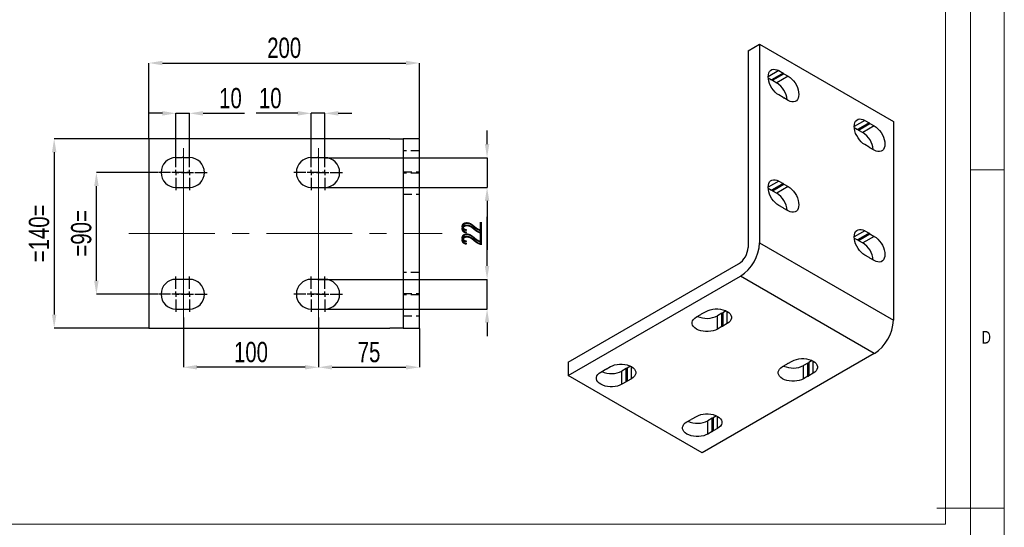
# Model space of a CAD drawing. Header units: millimetres. Extents: x 5 to 589, y 5 to 415.
# Tile 6 of 7: x 443 to 589, y 207 to 282. Entities that reach past the tile are written whole.
import ezdxf

# ---------------------------------------------------------------- set-up
doc = ezdxf.new("R2010")
doc.units = ezdxf.units.MM
doc.header["$PDSIZE"] = -1
doc.linetypes.add('CENTERX2', pattern=[20.32, 12.7, -2.54, 2.54, -2.54])
doc.linetypes.add('HIDDEN', pattern=[1.905, 1.27, -0.635])
for name, color, linetype in [('COTES', 1, 'Continuous'), ('NOTES', 6, 'Continuous'), ('TRAIT-MIXTES', 3, 'CENTERX2'), ('TRAIT-TIRET', 2, 'HIDDEN')]:
    doc.layers.add(name, color=color, linetype=linetype)
doc.layers.add('TRAIT-FORT', color=4, linetype='Continuous', lineweight=25)
doc.styles.add('SLDTEXTSTYLE0', font='TXT', dxfattribs={"width": 0.75})
doc.dimstyles.new('SLDDIMSTYLE3', dxfattribs={"dimtxt": 3, "dimasz": 2, "dimexe": 0, "dimexo": 0.0625, "dimgap": 0.75, "dimtad": 1, "dimdec": 0, "dimlfac": 5, "dimrnd": 1e-09, "dimzin": 12, "dimdsep": 46, "dimtxsty": 'SLDTEXTSTYLE0', "dimsah": 1, "dimcen": 0.09, "dimadec": 0, "dimazin": 3, "dimtfac": 1, "dimtdec": 0, "dimtmove": 0, "dimatfit": 0, "dimfxl": 1, "dimfrac": 2, "dimtolj": 1, "dimtzin": 12, "dimarcsym": 0})
doc.dimstyles.new('SLDDIMSTYLE5', dxfattribs={"dimtxt": 3, "dimasz": 2, "dimexe": 0, "dimexo": 0.0625, "dimgap": 0.75, "dimtad": 1, "dimdec": 0, "dimlfac": 5, "dimrnd": 1e-09, "dimzin": 12, "dimdsep": 46, "dimtxsty": 'SLDTEXTSTYLE0', "dimsah": 1, "dimcen": 0.09, "dimadec": 0, "dimazin": 3, "dimtfac": 1, "dimtdec": 0, "dimtofl": 0, "dimtmove": 0, "dimatfit": 3, "dimfxl": 1, "dimfrac": 2, "dimtolj": 1, "dimtzin": 12, "dimarcsym": 0})

# ---------------------------------------------------------------- blocks, each defined once
blk = doc.blocks.new('_D_25')
at = {"layer": 'COTES', "color": 0, "lineweight": -2, "transparency": 16777216}
for p, q in [((467.61, 238.15), (467.61, 230.81)), ((487.61, 238.15), (487.61, 230.81)), ((485.61, 230.81), (469.61, 230.81))]:
    blk.add_line(p, q, dxfattribs=at)
at = {"layer": 'COTES', "color": 0, "transparency": 16777216}
for points in [[(469.61, 231.14), (469.61, 230.48), (467.61, 230.81)], [(485.61, 231.14), (485.61, 230.48), (487.61, 230.81)]]:
    blk.add_solid(points, dxfattribs=at)
at = {"layer": 'Defpoints', "color": 0, "transparency": 16777216}
for p in [(467.61, 238.21), (487.61, 238.21), (467.61, 230.81)]:
    blk.add_point(p, dxfattribs=at)
at = {"layer": 'COTES', "color": 0, "transparency": 16777216, "insert": (477.61, 234.56), "char_height": 3, "attachment_point": 2, "style": 'SLDTEXTSTYLE0'}
blk.add_mtext('\\A1;100', dxfattribs=at)
blk = doc.blocks.new('_D_26')
at = {"layer": 'COTES', "color": 0, "lineweight": -2, "transparency": 16777216}
for p, q in [((487.61, 238.15), (487.61, 230.81)), ((502.52, 236.54), (502.52, 230.81)), ((489.61, 230.81), (500.52, 230.81))]:
    blk.add_line(p, q, dxfattribs=at)
at = {"layer": 'COTES', "color": 0, "transparency": 16777216}
for points in [[(489.61, 231.14), (489.61, 230.48), (487.61, 230.81)], [(500.52, 231.14), (500.52, 230.48), (502.52, 230.81)]]:
    blk.add_solid(points, dxfattribs=at)
at = {"layer": 'Defpoints', "color": 0, "transparency": 16777216}
for p in [(487.61, 238.21), (502.52, 236.61), (502.52, 230.81)]:
    blk.add_point(p, dxfattribs=at)
at = {"layer": 'COTES', "color": 0, "transparency": 16777216, "insert": (495.07, 234.56), "char_height": 3, "attachment_point": 2, "style": 'SLDTEXTSTYLE0'}
blk.add_mtext('\\A1;75', dxfattribs=at)
blk = doc.blocks.new('_D_27')
at = {"layer": 'COTES', "color": 0, "lineweight": -2, "transparency": 16777216}
for p, q in [((462.52, 264.67), (462.52, 275.8)), ((464.52, 275.8), (500.52, 275.8)), ((502.52, 264.67), (502.52, 275.8))]:
    blk.add_line(p, q, dxfattribs=at)
at = {"layer": 'COTES', "color": 0, "transparency": 16777216}
for points in [[(464.52, 276.13), (464.52, 275.46), (462.52, 275.8)], [(500.52, 276.13), (500.52, 275.46), (502.52, 275.8)]]:
    blk.add_solid(points, dxfattribs=at)
at = {"layer": 'Defpoints', "color": 0, "transparency": 16777216}
for p in [(502.52, 275.8), (462.52, 264.61), (502.52, 264.61)]:
    blk.add_point(p, dxfattribs=at)
at = {"layer": 'COTES', "color": 0, "transparency": 16777216, "insert": (482.52, 279.55), "char_height": 3, "attachment_point": 2, "style": 'SLDTEXTSTYLE0'}
blk.add_mtext('\\A1;200', dxfattribs=at)
blk = doc.blocks.new('_D_28')
at = {"layer": 'COTES', "color": 0, "lineweight": -2, "transparency": 16777216}
for p, q in [((462.46, 264.61), (448.51, 264.61)), ((448.51, 262.61), (448.51, 238.61)), ((462.46, 236.61), (448.51, 236.61))]:
    blk.add_line(p, q, dxfattribs=at)
at = {"layer": 'COTES', "color": 0, "transparency": 16777216}
for points in [[(448.18, 262.61), (448.84, 262.61), (448.51, 264.61)], [(448.18, 238.61), (448.84, 238.61), (448.51, 236.61)]]:
    blk.add_solid(points, dxfattribs=at)
at = {"layer": 'Defpoints', "color": 0, "transparency": 16777216}
for p in [(462.52, 264.61), (448.51, 236.61), (462.52, 236.61)]:
    blk.add_point(p, dxfattribs=at)
at = {"layer": 'COTES', "color": 0, "transparency": 16777216, "insert": (444.76, 250.61), "char_height": 3, "attachment_point": 2, "rotation": 90, "style": 'SLDTEXTSTYLE0'}
blk.add_mtext('\\A1;=140=', dxfattribs=at)
blk = doc.blocks.new('_D_29')
at = {"layer": 'COTES', "color": 0, "lineweight": -2, "transparency": 16777216}
for p, q in [((463.86, 259.61), (454.75, 259.61)), ((454.75, 243.61), (454.75, 257.61)), ((463.86, 241.61), (454.75, 241.61))]:
    blk.add_line(p, q, dxfattribs=at)
at = {"layer": 'COTES', "color": 0, "transparency": 16777216}
for points in [[(454.42, 257.61), (455.09, 257.61), (454.75, 259.61)], [(454.42, 243.61), (455.09, 243.61), (454.75, 241.61)]]:
    blk.add_solid(points, dxfattribs=at)
at = {"layer": 'Defpoints', "color": 0, "transparency": 16777216}
for p in [(454.75, 259.61), (463.92, 259.61), (463.92, 241.61)]:
    blk.add_point(p, dxfattribs=at)
at = {"layer": 'COTES', "color": 0, "transparency": 16777216, "insert": (451, 250.61), "char_height": 3, "attachment_point": 2, "rotation": 90, "style": 'SLDTEXTSTYLE0'}
blk.add_mtext('\\A1;=90=', dxfattribs=at)
blk = doc.blocks.new('_D_30')
at = {"layer": 'COTES', "color": 0, "lineweight": -2, "transparency": 16777216}
for p, q in [((464.52, 268.36), (462.52, 268.36)), ((466.52, 262.27), (466.52, 268.36)), ((466.52, 268.36), (468.52, 268.36)), ((468.52, 262.27), (468.52, 268.36)), ((470.52, 268.36), (476.64, 268.36))]:
    blk.add_line(p, q, dxfattribs=at)
at = {"layer": 'COTES', "color": 0, "transparency": 16777216}
for points in [[(464.52, 268.69), (464.52, 268.02), (466.52, 268.36)], [(470.52, 268.69), (470.52, 268.02), (468.52, 268.36)]]:
    blk.add_solid(points, dxfattribs=at)
at = {"layer": 'Defpoints', "color": 0, "transparency": 16777216}
for p in [(468.52, 268.36), (466.52, 262.2), (468.52, 262.2)]:
    blk.add_point(p, dxfattribs=at)
at = {"layer": 'COTES', "color": 0, "transparency": 16777216, "insert": (474.58, 272.11), "char_height": 3, "attachment_point": 2, "style": 'SLDTEXTSTYLE0'}
blk.add_mtext('\\A1;10', dxfattribs=at)
blk = doc.blocks.new('_D_31')
at = {"layer": 'COTES', "color": 0, "lineweight": -2, "transparency": 16777216}
for p, q in [((484.52, 268.36), (478.39, 268.36)), ((486.52, 262.27), (486.52, 268.36)), ((488.52, 268.36), (486.52, 268.36)), ((488.52, 262.27), (488.52, 268.36)), ((490.52, 268.36), (492.52, 268.36))]:
    blk.add_line(p, q, dxfattribs=at)
at = {"layer": 'COTES', "color": 0, "transparency": 16777216}
for points in [[(484.52, 268.69), (484.52, 268.02), (486.52, 268.36)], [(490.52, 268.69), (490.52, 268.02), (488.52, 268.36)]]:
    blk.add_solid(points, dxfattribs=at)
at = {"layer": 'Defpoints', "color": 0, "transparency": 16777216}
for p in [(486.52, 268.36), (486.52, 262.2), (488.52, 262.2)]:
    blk.add_point(p, dxfattribs=at)
at = {"layer": 'COTES', "color": 0, "transparency": 16777216, "insert": (480.46, 272.11), "char_height": 3, "attachment_point": 2, "style": 'SLDTEXTSTYLE0'}
blk.add_mtext('\\A1;10', dxfattribs=at)
blk = doc.blocks.new('_D_32')
at = {"layer": 'COTES', "color": 0, "lineweight": -2, "transparency": 16777216}
for p, q in [((512.52, 245.8), (512.52, 253.05)), ((487.49, 243.8), (512.52, 243.8)), ((512.52, 239.41), (512.52, 243.8)), ((487.49, 239.41), (512.52, 239.41)), ((512.52, 237.41), (512.52, 235.41))]:
    blk.add_line(p, q, dxfattribs=at)
at = {"layer": 'COTES', "color": 0, "transparency": 16777216}
for points in [[(512.19, 245.8), (512.85, 245.8), (512.52, 243.8)], [(512.19, 237.41), (512.85, 237.41), (512.52, 239.41)]]:
    blk.add_solid(points, dxfattribs=at)
at = {"layer": 'Defpoints', "color": 0, "transparency": 16777216}
for p in [(487.43, 243.8), (487.43, 239.41), (512.52, 239.41)]:
    blk.add_point(p, dxfattribs=at)
at = {"layer": 'COTES', "color": 0, "transparency": 16777216, "insert": (508.77, 250.43), "char_height": 3, "attachment_point": 2, "rotation": 90, "style": 'SLDTEXTSTYLE0'}
blk.add_mtext('\\A1;22', dxfattribs=at)
blk = doc.blocks.new('_D_33')
at = {"layer": 'COTES', "color": 0, "lineweight": -2, "transparency": 16777216}
for p, q in [((512.52, 263.8), (512.52, 265.8)), ((488.58, 261.8), (512.52, 261.8)), ((512.52, 261.8), (512.52, 257.41)), ((487.49, 257.41), (512.52, 257.41)), ((512.52, 255.41), (512.52, 248.16))]:
    blk.add_line(p, q, dxfattribs=at)
at = {"layer": 'COTES', "color": 0, "transparency": 16777216}
for points in [[(512.19, 263.8), (512.85, 263.8), (512.52, 261.8)], [(512.19, 255.41), (512.85, 255.41), (512.52, 257.41)]]:
    blk.add_solid(points, dxfattribs=at)
at = {"layer": 'Defpoints', "color": 0, "transparency": 16777216}
for p in [(488.52, 261.8), (487.43, 257.41), (512.52, 257.41)]:
    blk.add_point(p, dxfattribs=at)
at = {"layer": 'COTES', "color": 0, "transparency": 16777216, "insert": (508.77, 250.78), "char_height": 3, "attachment_point": 2, "rotation": 90, "style": 'SLDTEXTSTYLE0'}
blk.add_mtext('\\A1;22', dxfattribs=at)
blk = doc.blocks.new('SW_CENTERMARKSYMBOL_16')
at = {"layer": 'TRAIT-MIXTES', "color": 0}
for p, q in [((0, 0.8), (0, 2.598)), ((-0.8, 0), (-2.598, 0)), ((0, 0), (-0.4, 0)), ((0, 0), (0, 0.4)), ((0, 0), (0, -0.4)), ((0, 0), (0.4, 0)), ((0.8, 0), (2.598, 0)), ((0, -0.8), (0, -2.598))]:
    blk.add_line(p, q, dxfattribs=at)
blk = doc.blocks.new('SW_CENTERMARKSYMBOL_17')
at = {"layer": 'TRAIT-MIXTES', "color": 0}
for p, q in [((0, 0.8), (0, 2.598)), ((-0.8, 0), (-2.598, 0)), ((0, 0), (-0.4, 0)), ((0, 0), (0, 0.4)), ((0, 0), (0, -0.4)), ((0, 0), (0.4, 0)), ((0.8, 0), (2.598, 0)), ((0, -0.8), (0, -2.598))]:
    blk.add_line(p, q, dxfattribs=at)
blk = doc.blocks.new('SW_CENTERMARKSYMBOL_18')
at = {"layer": 'TRAIT-MIXTES', "color": 0}
for p, q in [((0, 0.8), (0, 2.598)), ((-0.8, 0), (-2.598, 0)), ((0, 0), (-0.4, 0)), ((0, 0), (0, 0.4)), ((0, 0), (0, -0.4)), ((0, 0), (0.4, 0)), ((0.8, 0), (2.598, 0)), ((0, -0.8), (0, -2.598))]:
    blk.add_line(p, q, dxfattribs=at)
blk = doc.blocks.new('SW_CENTERMARKSYMBOL_19')
at = {"layer": 'TRAIT-MIXTES', "color": 0}
for p, q in [((0, 0.8), (0, 2.598)), ((-0.8, 0), (-2.598, 0)), ((0, 0), (-0.4, 0)), ((0, 0), (0, 0.4)), ((0, 0), (0, -0.4)), ((0, 0), (0.4, 0)), ((0.8, 0), (2.598, 0)), ((0, -0.8), (0, -2.598))]:
    blk.add_line(p, q, dxfattribs=at)
blk = doc.blocks.new('SW_CENTERMARKSYMBOL_20')
at = {"layer": 'TRAIT-MIXTES', "color": 0}
for p, q in [((0, 0.8), (0, 2.598)), ((-0.8, 0), (-2.598, 0)), ((0, 0), (-0.4, 0)), ((0, 0), (0, 0.4)), ((0, 0), (0, -0.4)), ((0, 0), (0.4, 0)), ((0.8, 0), (2.598, 0)), ((0, -0.8), (0, -2.598))]:
    blk.add_line(p, q, dxfattribs=at)
blk = doc.blocks.new('SW_CENTERMARKSYMBOL_21')
at = {"layer": 'TRAIT-MIXTES', "color": 0}
for p, q in [((0, 0.8), (0, 2.598)), ((-0.8, 0), (-2.598, 0)), ((0, 0), (-0.4, 0)), ((0, 0), (0, 0.4)), ((0, 0), (0, -0.4)), ((0, 0), (0.4, 0)), ((0.8, 0), (2.598, 0)), ((0, -0.8), (0, -2.598))]:
    blk.add_line(p, q, dxfattribs=at)
blk = doc.blocks.new('SW_CENTERMARKSYMBOL_22')
at = {"layer": 'TRAIT-MIXTES', "color": 0}
for p, q in [((0, 0.8), (0, 2.598)), ((-0.8, 0), (-2.598, 0)), ((0, 0), (-0.4, 0)), ((0, 0), (0, 0.4)), ((0, 0), (0, -0.4)), ((0, 0), (0.4, 0)), ((0.8, 0), (2.598, 0)), ((0, -0.8), (0, -2.598))]:
    blk.add_line(p, q, dxfattribs=at)
blk = doc.blocks.new('SW_CENTERMARKSYMBOL_23')
at = {"layer": 'TRAIT-MIXTES', "color": 0}
for p, q in [((0, 0.8), (0, 2.598)), ((-0.8, 0), (-2.598, 0)), ((0, 0), (-0.4, 0)), ((0, 0), (0, 0.4)), ((0, 0), (0, -0.4)), ((0, 0), (0.4, 0)), ((0.8, 0), (2.598, 0)), ((0, -0.8), (0, -2.598))]:
    blk.add_line(p, q, dxfattribs=at)

msp = doc.modelspace()

# ---------------------------------------------------------------- linework, layer by layer
at = {"lineweight": 18}
for p, q in [((589, 5), (589, 415)), ((584, 10), (584, 410)), ((580.28, 366.89), (580.28, 207.59)), ((584, 260), (589, 260)), ((589, 210), (579, 210)), ((435.59, 207.59), (580.28, 207.59))]:
    msp.add_line(p, q, dxfattribs=at)
at = {"layer": 'TRAIT-FORT', "lineweight": 25}
for p, q in [((551.12, 277.61), (552.81, 278.59)), ((552.81, 278.59), (552.81, 249.19)), ((552.81, 278.59), (572.61, 267.16)), ((551.12, 277.61), (551.12, 248.54)), ((555.64, 274.67), (554.09, 273.77)), ((556.28, 274.3), (554.59, 273.32)), ((554.72, 273.24), (556.42, 274.22)), ((557.06, 273.85), (555.36, 272.87)), ((555.64, 274.67), (556.28, 274.3)), ((556.42, 274.22), (557.06, 273.85)), ((554.09, 273.6), (554.59, 273.32)), ((554.72, 273.24), (555.36, 272.87)), ((556.28, 270.71), (555.64, 271.08)), ((557.06, 270.26), (556.42, 270.63)), ((568.37, 267.32), (566.82, 266.42)), ((569.01, 266.95), (567.31, 265.97)), ((567.45, 265.89), (569.14, 266.87)), ((569.78, 266.5), (568.09, 265.52)), ((568.37, 267.32), (569.01, 266.95)), ((569.14, 266.87), (569.78, 266.5)), ((572.61, 267.16), (572.61, 237.76)), ((566.82, 266.25), (567.31, 265.97)), ((567.45, 265.89), (568.09, 265.52)), ((462.52, 264.61), (462.52, 236.61)), ((498.12, 264.61), (462.52, 264.61)), ((498.12, 264.61), (500.12, 264.61)), ((500.12, 264.61), (500.12, 236.61)), ((502.52, 264.61), (500.12, 264.61)), ((502.52, 236.61), (502.52, 264.61)), ((569.01, 263.36), (568.37, 263.73)), ((569.78, 262.91), (569.14, 263.28)), ((467.43, 261.8), (466.52, 261.8)), ((468.52, 261.8), (467.61, 261.8)), ((487.43, 261.8), (486.52, 261.8)), ((488.52, 261.8), (487.61, 261.8)), ((555.64, 258.34), (554.09, 257.44)), ((556.28, 257.97), (554.59, 256.99)), ((554.72, 256.91), (556.42, 257.89)), ((555.64, 258.34), (556.28, 257.97)), ((556.42, 257.89), (557.06, 257.52)), ((466.52, 257.41), (467.43, 257.41)), ((467.61, 257.41), (468.52, 257.41)), ((486.52, 257.41), (487.43, 257.41)), ((487.61, 257.41), (488.52, 257.41)), ((554.09, 257.27), (554.59, 256.99)), ((554.72, 256.91), (555.36, 256.54)), ((557.06, 257.52), (555.36, 256.54)), ((556.28, 254.38), (555.64, 254.75)), ((557.06, 253.93), (556.42, 254.3)), ((568.37, 250.99), (566.82, 250.09)), ((569.01, 250.62), (567.31, 249.64)), ((567.45, 249.56), (569.14, 250.54)), ((568.37, 250.99), (569.01, 250.62)), ((569.14, 250.54), (569.78, 250.17)), ((552.81, 249.19), (572.61, 237.76)), ((566.82, 249.92), (567.31, 249.64)), ((567.45, 249.56), (568.09, 249.19)), ((569.78, 250.17), (568.09, 249.19)), ((524.53, 231.56), (549.7, 246.09)), ((569.01, 247.03), (568.37, 247.4)), ((569.78, 246.58), (569.14, 246.95)), ((467.43, 243.8), (466.52, 243.8)), ((468.52, 243.8), (467.61, 243.8)), ((487.43, 243.8), (486.52, 243.8)), ((488.52, 243.8), (487.61, 243.8)), ((524.53, 229.6), (549.99, 244.29)), ((569.78, 232.86), (549.99, 244.29)), ((466.52, 239.41), (467.43, 239.41)), ((467.61, 239.41), (468.52, 239.41)), ((486.52, 239.41), (487.43, 239.41)), ((487.61, 239.41), (488.52, 239.41)), ((544.25, 238.7), (544.9, 239.07)), ((547.23, 238.79), (546.59, 238.42)), ((547.23, 236.83), (547.23, 238.79)), ((547.85, 239.15), (547.36, 238.86)), ((547.36, 238.86), (547.36, 236.9)), ((548, 237.27), (548, 239.07)), ((543.48, 238.25), (544.12, 238.62)), ((546.59, 236.46), (546.59, 238.42)), ((462.52, 236.61), (498.12, 236.61)), ((500.12, 236.61), (498.12, 236.61)), ((500.12, 236.61), (502.52, 236.61)), ((547.23, 236.83), (546.59, 236.46)), ((548, 237.27), (547.36, 236.9)), ((524.53, 231.56), (524.53, 229.6)), ((569.78, 232.86), (544.33, 218.17)), ((556.98, 231.35), (557.62, 231.72)), ((560.58, 231.8), (560.09, 231.51)), ((560.09, 231.51), (560.09, 229.55)), ((560.73, 229.92), (560.73, 231.72)), ((529.34, 230.09), (529.98, 230.46)), ((530.11, 230.53), (530.75, 230.9)), ((533.09, 230.62), (532.45, 230.25)), ((532.45, 228.29), (532.45, 230.25)), ((533.09, 228.66), (533.09, 230.62)), ((533.71, 230.98), (533.22, 230.7)), ((533.22, 230.7), (533.22, 228.74)), ((533.86, 229.11), (533.86, 230.9)), ((556.21, 230.9), (556.85, 231.27)), ((559.96, 231.44), (559.32, 231.07)), ((559.32, 229.11), (559.32, 231.07)), ((559.96, 229.48), (559.96, 231.44)), ((544.33, 218.17), (524.53, 229.6)), ((533.09, 228.66), (532.45, 228.29)), ((533.86, 229.11), (533.22, 228.74)), ((559.96, 229.48), (559.32, 229.11)), ((560.73, 229.92), (560.09, 229.55)), ((542.07, 222.74), (542.71, 223.11)), ((542.84, 223.19), (543.48, 223.55)), ((545.82, 223.27), (545.18, 222.9)), ((545.18, 220.94), (545.18, 222.9)), ((545.82, 221.31), (545.82, 223.27)), ((546.44, 223.63), (545.95, 223.35)), ((545.95, 223.35), (545.95, 221.39)), ((546.59, 221.76), (546.59, 223.55)), ((545.82, 221.31), (545.18, 220.94)), ((546.59, 221.76), (545.95, 221.39))]:
    msp.add_line(p, q, dxfattribs=at)
at = {"layer": 'TRAIT-FORT', "lineweight": 25, "flags": 128}
for points in [[(555.64, 271.08), (555.37, 271.26), (555.11, 271.49), (554.87, 271.77), (554.64, 272.07), (554.45, 272.41), (554.3, 272.75), (554.18, 273.1), (554.11, 273.44), (554.09, 273.77), (554.11, 274.07), (554.18, 274.33), (554.3, 274.55), (554.45, 274.71), (554.64, 274.82), (554.87, 274.87), (555.11, 274.86), (555.37, 274.79), (555.64, 274.67)], [(557.06, 273.85), (557.33, 273.67), (557.59, 273.43), (557.83, 273.16), (558.06, 272.85), (558.25, 272.52), (558.4, 272.18), (558.52, 271.83), (558.59, 271.48), (558.61, 271.16), (558.59, 270.86), (558.52, 270.6), (558.4, 270.38), (558.25, 270.21), (558.06, 270.1), (557.83, 270.05), (557.59, 270.06), (557.33, 270.13), (557.06, 270.26)], [(568.37, 263.73), (568.1, 263.91), (567.84, 264.14), (567.59, 264.42), (567.37, 264.73), (567.18, 265.06), (567.02, 265.4), (566.91, 265.75), (566.84, 266.1), (566.82, 266.42), (566.84, 266.72), (566.91, 266.98), (567.02, 267.2), (567.18, 267.36), (567.37, 267.48), (567.59, 267.53), (567.84, 267.52), (568.1, 267.45), (568.37, 267.32)], [(569.78, 266.5), (570.05, 266.32), (570.32, 266.09), (570.56, 265.81), (570.78, 265.51), (570.98, 265.17), (571.13, 264.83), (571.25, 264.48), (571.32, 264.14), (571.34, 263.81), (571.32, 263.51), (571.25, 263.25), (571.13, 263.03), (570.98, 262.87), (570.78, 262.76), (570.56, 262.7), (570.32, 262.71), (570.05, 262.78), (569.78, 262.91)], [(555.64, 254.75), (555.37, 254.93), (555.11, 255.16), (554.87, 255.43), (554.64, 255.74), (554.45, 256.07), (554.3, 256.42), (554.18, 256.77), (554.11, 257.11), (554.09, 257.44), (554.11, 257.74), (554.18, 258), (554.3, 258.22), (554.45, 258.38), (554.64, 258.49), (554.87, 258.54), (555.11, 258.53), (555.37, 258.46), (555.64, 258.34)], [(557.06, 257.52), (557.33, 257.34), (557.59, 257.1), (557.83, 256.83), (558.06, 256.52), (558.25, 256.19), (558.4, 255.84), (558.52, 255.49), (558.59, 255.15), (558.61, 254.83), (558.59, 254.53), (558.52, 254.27), (558.4, 254.05), (558.25, 253.88), (558.06, 253.77), (557.83, 253.72), (557.59, 253.73), (557.33, 253.8), (557.06, 253.93)], [(568.37, 247.4), (568.1, 247.58), (567.84, 247.81), (567.59, 248.09), (567.37, 248.39), (567.18, 248.73), (567.02, 249.07), (566.91, 249.42), (566.84, 249.76), (566.82, 250.09), (566.84, 250.39), (566.91, 250.65), (567.02, 250.87), (567.18, 251.03), (567.37, 251.14), (567.59, 251.2), (567.84, 251.19), (568.1, 251.12), (568.37, 250.99)], [(569.78, 250.17), (570.05, 249.99), (570.32, 249.76), (570.56, 249.48), (570.78, 249.17), (570.98, 248.84), (571.13, 248.5), (571.25, 248.15), (571.32, 247.8), (571.34, 247.48), (571.32, 247.18), (571.25, 246.92), (571.13, 246.7), (570.98, 246.54), (570.78, 246.42), (570.56, 246.37), (570.32, 246.38), (570.05, 246.45), (569.78, 246.58)], [(544.9, 239.07), (545.19, 239.21), (545.52, 239.32), (545.88, 239.4), (546.26, 239.43), (546.64, 239.43), (547.02, 239.4), (547.38, 239.32), (547.71, 239.21), (548, 239.07), (548.25, 238.9), (548.44, 238.71), (548.57, 238.5), (548.64, 238.28), (548.64, 238.06), (548.57, 237.84), (548.44, 237.63), (548.25, 237.44), (548, 237.27)], [(546.59, 236.46), (546.3, 236.31), (545.96, 236.2), (545.6, 236.13), (545.23, 236.09), (544.84, 236.09), (544.47, 236.13), (544.11, 236.2), (543.78, 236.31), (543.48, 236.46), (543.24, 236.63), (543.04, 236.82), (542.91, 237.02), (542.85, 237.24), (542.85, 237.46), (542.91, 237.68), (543.04, 237.89), (543.24, 238.08), (543.48, 238.25)], [(557.62, 231.72), (557.92, 231.86), (558.25, 231.97), (558.61, 232.05), (558.99, 232.09), (559.37, 232.09), (559.75, 232.05), (560.11, 231.97), (560.44, 231.86), (560.73, 231.72), (560.98, 231.55), (561.17, 231.36), (561.3, 231.15), (561.37, 230.93), (561.37, 230.71), (561.3, 230.49), (561.17, 230.29), (560.98, 230.09), (560.73, 229.92)], [(532.45, 228.29), (532.15, 228.15), (531.82, 228.04), (531.46, 227.96), (531.09, 227.92), (530.7, 227.92), (530.32, 227.96), (529.96, 228.04), (529.63, 228.15), (529.34, 228.29), (529.09, 228.46), (528.9, 228.65), (528.77, 228.86), (528.7, 229.08), (528.7, 229.3), (528.77, 229.52), (528.9, 229.73), (529.09, 229.92), (529.34, 230.09)], [(530.75, 230.9), (531.05, 231.04), (531.38, 231.16), (531.74, 231.23), (532.12, 231.27), (532.5, 231.27), (532.88, 231.23), (533.24, 231.16), (533.57, 231.04), (533.86, 230.9), (534.11, 230.73), (534.3, 230.54), (534.43, 230.33), (534.5, 230.12), (534.5, 229.89), (534.43, 229.68), (534.3, 229.47), (534.11, 229.28), (533.86, 229.11)], [(559.32, 229.11), (559.02, 228.97), (558.69, 228.86), (558.33, 228.78), (557.96, 228.74), (557.57, 228.74), (557.19, 228.78), (556.83, 228.86), (556.5, 228.97), (556.21, 229.11), (555.96, 229.28), (555.77, 229.47), (555.64, 229.68), (555.57, 229.89), (555.57, 230.12), (555.64, 230.33), (555.77, 230.54), (555.96, 230.73), (556.21, 230.9)], [(543.48, 223.55), (543.78, 223.7), (544.11, 223.81), (544.47, 223.88), (544.84, 223.92), (545.23, 223.92), (545.6, 223.88), (545.96, 223.81), (546.3, 223.7), (546.59, 223.55), (546.84, 223.39), (547.03, 223.19), (547.16, 222.99), (547.23, 222.77), (547.23, 222.55), (547.16, 222.33), (547.03, 222.12), (546.84, 221.93), (546.59, 221.76)], [(545.18, 220.94), (544.88, 220.8), (544.55, 220.69), (544.19, 220.62), (543.81, 220.58), (543.43, 220.58), (543.05, 220.62), (542.69, 220.69), (542.36, 220.8), (542.07, 220.94), (541.82, 221.11), (541.63, 221.31), (541.5, 221.51), (541.43, 221.73), (541.43, 221.95), (541.5, 222.17), (541.63, 222.38), (541.82, 222.57), (542.07, 222.74)]]:
    msp.add_lwpolyline(points, dxfattribs=at)
at = {"layer": 'TRAIT-FORT', "lineweight": 25}
for centre, radius, start, end in [((555.31, 272.46), 2.07, 57.8862, 62.1192), ((553.62, 271.48), 2.07, 57.8862, 62.1192), ((553.52, 270.01), 3.4, 5.7163, 57.3237), ((557.39, 272.46), 2.07, 237.8862, 242.1192), ((568.04, 265.12), 2.07, 57.8862, 62.1192), ((566.34, 264.14), 2.07, 57.8862, 62.1192), ((566.25, 262.66), 3.4, 5.7163, 57.3237), ((570.11, 265.12), 2.07, 237.8862, 242.1192), ((466.52, 259.61), 2.2, 90, 270), ((467.52, 259.61), 2.2, 87.5567, 92.4433), ((468.52, 259.61), 2.2, 270, 90), ((486.52, 259.61), 2.2, 90, 270), ((487.52, 259.61), 2.2, 87.5567, 92.4433), ((488.52, 259.61), 2.2, 270, 90), ((555.31, 256.13), 2.07, 57.8862, 62.1192), ((467.52, 259.61), 2.2, 267.5567, 272.4433), ((487.52, 259.61), 2.2, 267.5567, 272.4433), ((553.62, 255.15), 2.07, 57.8862, 62.1192), ((553.52, 253.68), 3.4, 5.7163, 57.3237), ((557.39, 256.13), 2.07, 237.8862, 242.1192), ((568.04, 248.79), 2.07, 57.8862, 62.1192), ((546.67, 249.47), 6.15, 302.6055, 357.3945), ((566.34, 247.81), 2.07, 57.8862, 62.1192), ((566.25, 246.33), 3.4, 5.7163, 57.3237), ((548.05, 248.68), 3.07, 302.6055, 357.3945), ((570.11, 248.78), 2.07, 237.8862, 242.1192), ((466.52, 241.61), 2.2, 90, 270), ((467.52, 241.61), 2.2, 87.5567, 92.4433), ((468.52, 241.61), 2.2, 270, 90), ((486.52, 241.61), 2.2, 90, 270), ((487.52, 241.61), 2.2, 87.5567, 92.4433), ((488.52, 241.61), 2.2, 270, 90), ((467.52, 241.61), 2.2, 267.5567, 272.4433), ((487.52, 241.61), 2.2, 267.5567, 272.4433), ((546.26, 240.62), 2.07, 297.8812, 302.1135), ((545.03, 241.44), 3.4, 245.7326, 297.3188), ((545.22, 236.86), 2.07, 117.8812, 122.1135), ((566.47, 238.04), 6.15, 302.6055, 357.3945), ((546.26, 238.66), 2.07, 297.8812, 302.1135), ((558.99, 233.27), 2.07, 297.8812, 302.1135), ((530.89, 233.27), 3.4, 245.7326, 297.3188), ((531.08, 228.7), 2.07, 117.8812, 122.1135), ((532.12, 232.45), 2.07, 297.8812, 302.1135), ((557.76, 234.09), 3.4, 245.7326, 297.3188), ((557.95, 229.52), 2.07, 117.8812, 122.1135), ((532.12, 230.49), 2.07, 297.8812, 302.1135), ((558.99, 231.31), 2.07, 297.8812, 302.1135), ((543.61, 225.93), 3.4, 245.7326, 297.3188), ((543.81, 221.35), 2.07, 117.8812, 122.1135), ((544.85, 225.11), 2.07, 297.8812, 302.1135), ((544.85, 223.15), 2.07, 297.8812, 302.1135)]:
    msp.add_arc(centre, radius, start, end, dxfattribs=at)
at = {"layer": 'TRAIT-MIXTES', "lineweight": 18}
for p, q in [((467.61, 263.23), (467.61, 255.99)), ((487.61, 263.23), (487.61, 255.99)), ((467.61, 255.99), (467.61, 245.45)), ((487.61, 255.99), (487.61, 245.45)), ((459.57, 250.61), (505.89, 250.61)), ((467.61, 245.45), (467.61, 238.21)), ((487.61, 245.45), (487.61, 238.21))]:
    msp.add_line(p, q, dxfattribs=at)
at = {"layer": 'TRAIT-TIRET'}
for p, q in [((502.52, 262.8), (500.12, 262.8)), ((500.12, 259.7), (502.52, 259.7)), ((502.52, 259.51), (500.12, 259.51)), ((500.12, 256.41), (502.52, 256.41)), ((502.52, 244.8), (500.12, 244.8)), ((500.12, 241.7), (502.52, 241.7)), ((502.52, 241.51), (500.12, 241.51)), ((500.12, 238.41), (502.52, 238.41))]:
    msp.add_line(p, q, dxfattribs=at)

# ---------------------------------------------------------------- block references
at = {"layer": 'TRAIT-MIXTES'}
for name, p in [('SW_CENTERMARKSYMBOL_16', (466.52, 259.61)), ('SW_CENTERMARKSYMBOL_17', (468.52, 259.61)), ('SW_CENTERMARKSYMBOL_20', (486.52, 259.61)), ('SW_CENTERMARKSYMBOL_21', (488.52, 259.61)), ('SW_CENTERMARKSYMBOL_19', (466.52, 241.61)), ('SW_CENTERMARKSYMBOL_18', (468.52, 241.61)), ('SW_CENTERMARKSYMBOL_22', (486.52, 241.61)), ('SW_CENTERMARKSYMBOL_23', (488.52, 241.61))]:
    msp.add_blockref(name, p, dxfattribs=at)

# ---------------------------------------------------------------- texts
at = {"layer": 'NOTES', "insert": (585.67, 236.17), "char_height": 1.85, "attachment_point": 1, "style": 'SLDTEXTSTYLE0'}
msp.add_mtext('D', dxfattribs=at)

# ---------------------------------------------------------------- dimensions: what is measured, and where the dimension line sits
at = {"layer": 'COTES'}
for base, p1, p2, dimstyle, picture, middle in [((502.52, 275.8), (462.52, 264.61), (502.52, 264.61), 'SLDDIMSTYLE5', '_D_27', (482.52, 275.8)), ((468.52, 268.36), (466.52, 262.2), (468.52, 262.2), 'SLDDIMSTYLE3', '_D_30', (474.58, 268.36)), ((486.52, 268.36), (488.52, 262.2), (486.52, 262.2), 'SLDDIMSTYLE3', '_D_31', (480.46, 268.36)), ((467.61, 230.81), (487.61, 238.21), (467.61, 238.21), 'SLDDIMSTYLE5', '_D_25', (477.61, 230.81)), ((502.52, 230.81), (487.61, 238.21), (502.52, 236.61), 'SLDDIMSTYLE5', '_D_26', (495.07, 230.81))]:
    dim = msp.add_linear_dim(base=base, p1=p1, p2=p2, dimstyle=dimstyle, dxfattribs=at)
    dim.commit()
    dim.dimension.update_dxf_attribs({"geometry": picture, "text_midpoint": middle, "dimtype": 160})
for base, p1, p2, picture, middle in [((512.52, 257.41), (488.52, 261.8), (487.43, 257.41), '_D_33', (512.52, 250.78)), ((512.52, 239.41), (487.43, 243.8), (487.43, 239.41), '_D_32', (512.52, 250.43))]:
    dim = msp.add_linear_dim(base=base, p1=p1, p2=p2, angle=90, dimstyle='SLDDIMSTYLE3', dxfattribs=at)
    dim.commit()
    dim.dimension.update_dxf_attribs({"geometry": picture, "text_midpoint": middle, "dimtype": 160})
for base, p1, p2, picture, middle in [((448.51, 236.61), (462.52, 264.61), (462.52, 236.61), '_D_28', (448.51, 250.61)), ((454.75, 259.61), (463.92, 241.61), (463.92, 259.61), '_D_29', (454.75, 250.61))]:
    dim = msp.add_linear_dim(base=base, p1=p1, p2=p2, angle=90, text='=<>=', dimstyle='SLDDIMSTYLE5', dxfattribs=at)
    dim.commit()
    dim.dimension.update_dxf_attribs({"geometry": picture, "text_midpoint": middle, "dimtype": 160})

doc.saveas('drawing.dxf')
